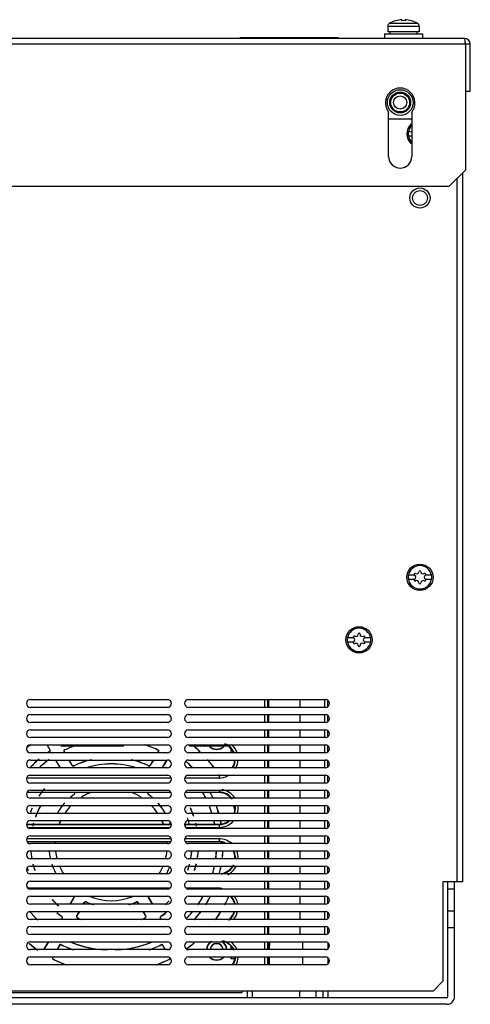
# Model space of a CAD drawing. Header units: millimetres. Extents: x 43 to 358, y 130 to 429.
# Tile 2 of 2: x 222 to 358, y 130 to 429. Entities that reach past the tile are written whole.
import ezdxf

# ---------------------------------------------------------------- set-up
doc = ezdxf.new("R2010")
doc.units = ezdxf.units.MM
doc.header["$LTSCALE"] = 36.548439
doc.layers.get('0').update_dxf_attribs({"linetype": 'CONTINUOUS'})

msp = doc.modelspace()

# ---------------------------------------------------------------- linework, layer by layer
at = {"color": 7, "linetype": 'Continuous'}
for p, q in [((333.99, 427.78), (334.03, 427.78)), ((337.67, 428.85), (337.67, 428.54)), ((338.66, 428.54), (338.66, 428.85)), ((342.31, 427.78), (342.35, 427.78)), ((342.35, 427.74), (342.37, 427.74)), ((342.36, 427.74), (342.42, 427.74)), ((342.42, 427.74), (342.42, 427.74)), ((333.42, 426.88), (333.42, 425.18)), ((333.42, 426.88), (342.92, 426.88)), ((342.92, 425.18), (333.42, 425.18)), ((334.03, 425.18), (334.03, 424.58)), ((342.32, 424.58), (342.32, 425.18)), ((342.92, 426.88), (342.92, 425.18)), ((356.67, 423.18), (45.27, 423.18)), ((288.47, 423.38), (288.47, 423.18)), ((318.47, 423.38), (288.47, 423.38)), ((300.8, 423.48), (300.8, 423.38)), ((300.8, 423.48), (307.47, 423.48)), ((303.47, 423.48), (303.47, 423.38)), ((304.8, 423.48), (304.8, 423.38)), ((307.47, 423.48), (307.47, 423.38)), ((318.47, 423.38), (318.47, 423.18)), ((332.42, 424.58), (332.42, 423.18)), ((332.42, 424.58), (343.92, 424.58)), ((343.92, 424.58), (343.92, 423.18)), ((358.47, 421.38), (43.47, 421.38)), ((356.97, 421.38), (356.97, 383.18)), ((358.47, 407.18), (358.47, 421.38)), ((356.97, 407.18), (358.47, 407.18)), ((333.67, 387.28), (333.67, 400.75)), ((340.67, 400.75), (340.67, 387.28)), ((340.67, 398.68), (333.67, 398.68)), ((340.67, 394.78), (339.6, 394.78)), ((339.6, 393.58), (340.67, 393.58)), ((351.97, 378.18), (356.97, 383.18)), ((354.37, 380.58), (354.37, 166.98)), ((356.17, 166.98), (356.17, 382.38)), ((351.97, 378.18), (103.67, 378.18)), ((341.53, 260.08), (339.6, 260.08)), ((339.6, 258.88), (341.53, 258.88)), ((346.73, 260.08), (344.81, 260.08)), ((344.81, 258.88), (346.73, 258.88)), ((323.03, 241.08), (321.1, 241.08)), ((321.1, 239.88), (323.03, 239.88)), ((328.23, 241.08), (326.31, 241.08)), ((326.31, 239.88), (328.23, 239.88)), ((224.87, 222.38), (266.47, 222.38)), ((272.87, 222.38), (314.47, 222.38)), ((295.99, 222.38), (295.99, 219.98)), ((296.99, 219.98), (296.99, 222.38)), ((297.17, 222.38), (297.17, 219.98)), ((306.82, 219.98), (306.82, 222.38)), ((314.2, 222.38), (314.2, 219.98)), ((315.17, 220.27), (315.17, 222.09)), ((266.47, 219.98), (224.87, 219.98)), ((314.47, 219.98), (272.87, 219.98)), ((224.87, 217.78), (266.47, 217.78)), ((266.47, 215.38), (224.87, 215.38)), ((272.87, 217.78), (314.47, 217.78)), ((314.47, 215.38), (272.87, 215.38)), ((295.99, 217.78), (295.99, 215.38)), ((296.99, 215.38), (296.99, 217.78)), ((297.17, 217.78), (297.17, 215.38)), ((306.82, 215.38), (306.82, 217.78)), ((314.2, 217.78), (314.2, 215.38)), ((315.17, 215.67), (315.17, 217.49)), ((224.87, 213.18), (266.47, 213.18)), ((272.87, 213.18), (314.47, 213.18)), ((295.99, 213.18), (295.99, 210.78)), ((296.99, 210.78), (296.99, 213.18)), ((297.17, 213.18), (297.17, 210.78)), ((306.82, 210.78), (306.82, 213.18)), ((314.2, 213.18), (314.2, 210.78)), ((315.17, 211.07), (315.17, 212.89)), ((266.47, 210.78), (224.87, 210.78)), ((314.47, 210.78), (272.87, 210.78)), ((224.87, 208.58), (266.47, 208.58)), ((230.92, 206.81), (229.9, 208.58)), ((230.99, 206.81), (229.96, 208.58)), ((233.88, 208.58), (233.93, 208.51)), ((234.17, 208.18), (234.16, 208.58)), ((253.17, 208.18), (234.17, 208.18)), ((234.89, 206.83), (235.27, 206.18)), ((234.96, 206.83), (235.33, 206.18)), ((244.17, 208.18), (244.18, 208.58)), ((253.17, 208.18), (253.18, 208.58)), ((263.5, 206.18), (263.88, 206.83)), ((263.57, 206.18), (263.94, 206.83)), ((264.91, 208.51), (264.95, 208.58)), ((272.87, 208.58), (314.47, 208.58)), ((273.17, 208.18), (273.16, 208.59)), ((284.92, 208.18), (273.17, 208.18)), ((280.17, 208.18), (280.16, 208.58)), ((285.82, 206.18), (285.82, 207.33)), ((295.99, 208.58), (295.99, 206.18)), ((296.99, 206.18), (296.99, 208.58)), ((297.17, 208.58), (297.17, 206.18)), ((306.82, 206.18), (306.82, 208.58)), ((314.2, 208.58), (314.2, 206.18)), ((315.17, 206.47), (315.17, 208.29)), ((266.47, 206.18), (224.87, 206.18)), ((224.87, 203.98), (266.47, 203.98)), ((233.94, 201.58), (232.56, 203.98)), ((234.01, 201.58), (232.62, 203.98)), ((236.54, 203.98), (237.45, 202.41)), ((236.6, 203.98), (237.48, 202.46)), ((261.35, 202.46), (262.23, 203.98)), ((261.38, 202.41), (262.3, 203.98)), ((264.83, 201.58), (266.22, 203.98)), ((266.28, 203.98), (264.89, 201.58)), ((314.47, 206.18), (272.87, 206.18)), ((272.87, 203.98), (314.47, 203.98)), ((295.99, 203.98), (295.99, 201.58)), ((296.99, 201.58), (296.99, 203.98)), ((297.17, 203.98), (297.17, 201.58)), ((306.82, 201.58), (306.82, 203.98)), ((314.2, 203.98), (314.2, 201.58)), ((315.17, 201.87), (315.17, 203.69)), ((266.47, 201.58), (224.87, 201.58)), ((237.45, 202.41), (237.48, 202.46)), ((261.35, 202.46), (261.38, 202.41)), ((314.47, 201.58), (272.87, 201.58)), ((223.81, 198.52), (267.53, 198.52)), ((266.63, 199.31), (224.71, 199.31)), ((224.87, 199.38), (266.47, 199.38)), ((271.81, 198.52), (282.17, 198.52)), ((282.17, 199.31), (272.71, 199.31)), ((272.87, 199.38), (314.47, 199.38)), ((282.17, 199.31), (282.17, 198.52)), ((295.99, 199.38), (295.99, 196.98)), ((296.99, 196.98), (296.99, 199.38)), ((297.17, 199.38), (297.17, 196.98)), ((306.82, 196.98), (306.82, 199.38)), ((314.2, 199.38), (314.2, 196.98)), ((315.17, 197.27), (315.17, 199.09)), ((266.47, 196.98), (224.87, 196.98)), ((224.87, 194.78), (266.47, 194.78)), ((314.47, 196.98), (272.87, 196.98)), ((272.87, 194.78), (314.47, 194.78)), ((282.17, 194.78), (282.17, 194.08)), ((295.99, 194.78), (295.99, 192.38)), ((296.99, 192.38), (296.99, 194.78)), ((297.17, 194.78), (297.17, 192.38)), ((306.82, 192.38), (306.82, 194.78)), ((314.2, 194.78), (314.2, 192.38)), ((315.17, 192.67), (315.17, 194.49)), ((267.46, 194.08), (223.88, 194.08)), ((223.94, 194.25), (267.39, 194.25)), ((266.47, 192.38), (224.87, 192.38)), ((282.17, 194.08), (271.88, 194.08)), ((271.94, 194.25), (282.17, 194.25)), ((314.47, 192.38), (272.87, 192.38)), ((224.87, 190.18), (266.47, 190.18)), ((272.87, 190.18), (314.47, 190.18)), ((295.99, 190.18), (295.99, 187.78)), ((296.99, 187.78), (296.99, 190.18)), ((297.17, 190.18), (297.17, 187.78)), ((306.82, 187.78), (306.82, 190.18)), ((314.2, 190.18), (314.2, 187.78)), ((315.17, 188.07), (315.17, 189.89)), ((266.47, 187.78), (224.87, 187.78)), ((224.87, 185.58), (266.47, 185.58)), ((314.47, 187.78), (272.87, 187.78)), ((272.87, 185.58), (314.47, 185.58)), ((295.99, 185.58), (295.99, 183.18)), ((296.99, 183.18), (296.99, 185.58)), ((297.17, 185.58), (297.17, 183.18)), ((306.82, 183.18), (306.82, 185.58)), ((314.2, 185.58), (314.2, 183.18)), ((223.67, 184.48), (267.67, 184.48)), ((267.67, 184.31), (223.67, 184.31)), ((224.06, 183.52), (267.27, 183.52)), ((266.47, 183.18), (224.87, 183.18)), ((271.67, 184.48), (282.17, 184.48)), ((282.17, 184.31), (271.67, 184.31)), ((272.06, 183.52), (282.17, 183.52)), ((314.47, 183.18), (272.87, 183.18)), ((282.17, 184.48), (282.17, 183.52)), ((315.17, 183.47), (315.17, 185.29)), ((267.56, 180.05), (223.78, 180.05)), ((224.87, 180.98), (266.47, 180.98)), ((282.17, 180.05), (271.78, 180.05)), ((272.87, 180.98), (314.47, 180.98)), ((282.17, 180.05), (282.17, 179.09)), ((295.99, 180.98), (295.99, 178.58)), ((296.99, 178.58), (296.99, 180.98)), ((297.17, 180.98), (297.17, 178.58)), ((306.82, 178.58), (306.82, 180.98)), ((314.2, 180.98), (314.2, 178.58)), ((315.17, 178.87), (315.17, 180.69)), ((223.89, 179.25), (267.45, 179.25)), ((267.38, 179.09), (223.95, 179.09)), ((266.47, 178.58), (224.87, 178.58)), ((271.89, 179.25), (282.17, 179.25)), ((282.17, 179.09), (271.95, 179.09)), ((314.47, 178.58), (272.87, 178.58)), ((224.87, 176.38), (266.47, 176.38)), ((266.47, 173.98), (224.87, 173.98)), ((272.87, 176.38), (314.47, 176.38)), ((314.47, 173.98), (272.87, 173.98)), ((295.99, 176.38), (295.99, 173.98)), ((296.99, 173.98), (296.99, 176.38)), ((297.17, 176.38), (297.17, 173.98)), ((306.82, 173.98), (306.82, 176.38)), ((314.2, 176.38), (314.2, 173.98)), ((315.17, 174.27), (315.17, 176.09)), ((224.87, 171.78), (266.47, 171.78)), ((272.87, 171.78), (314.47, 171.78)), ((295.99, 171.78), (295.99, 169.38)), ((296.99, 169.38), (296.99, 171.78)), ((297.17, 171.78), (297.17, 169.38)), ((306.82, 169.38), (306.82, 171.78)), ((314.2, 171.78), (314.2, 169.38)), ((315.17, 169.67), (315.17, 171.49)), ((224.65, 169.47), (266.68, 169.47)), ((266.47, 169.38), (224.87, 169.38)), ((272.65, 169.47), (282.17, 169.47)), ((314.47, 169.38), (272.87, 169.38)), ((282.17, 169.38), (282.17, 169.47)), ((267.11, 165.05), (224.23, 165.05)), ((224.87, 167.18), (266.47, 167.18)), ((266.47, 164.78), (224.87, 164.78)), ((282.17, 165.05), (272.23, 165.05)), ((272.87, 167.18), (314.47, 167.18)), ((314.47, 164.78), (272.87, 164.78)), ((282.17, 165.05), (282.17, 164.78)), ((295.99, 167.18), (295.99, 164.78)), ((296.99, 164.78), (296.99, 167.18)), ((297.17, 167.18), (297.17, 164.78)), ((306.82, 164.78), (306.82, 167.18)), ((314.2, 167.18), (314.2, 164.78)), ((315.17, 165.07), (315.17, 166.89)), ((356.17, 166.98), (350.17, 166.98)), ((350.17, 166.98), (350.17, 136.78)), ((351.67, 132.08), (351.67, 166.98)), ((353.67, 164.78), (351.67, 164.78)), ((353.67, 132.08), (353.67, 166.98)), ((224.87, 162.58), (266.47, 162.58)), ((236.95, 160.18), (238.22, 162.38)), ((237.01, 160.18), (238.28, 162.38)), ((238.28, 162.38), (238.22, 162.38)), ((260.56, 162.38), (260.62, 162.38)), ((260.56, 162.38), (261.83, 160.18)), ((260.62, 162.38), (261.89, 160.18)), ((272.87, 162.58), (314.47, 162.58)), ((295.99, 162.58), (295.99, 160.18)), ((296.99, 160.18), (296.99, 162.58)), ((297.17, 162.58), (297.17, 160.18)), ((306.82, 160.18), (306.82, 162.58)), ((314.2, 162.58), (314.2, 160.18)), ((315.17, 160.47), (315.17, 162.29)), ((266.47, 160.18), (224.87, 160.18)), ((240.93, 160.18), (241.22, 160.68)), ((241.25, 160.63), (240.99, 160.18)), ((241.22, 160.68), (241.25, 160.63)), ((257.62, 160.68), (257.59, 160.63)), ((257.85, 160.18), (257.59, 160.63)), ((257.91, 160.18), (257.62, 160.68)), ((314.47, 160.18), (272.87, 160.18)), ((224.87, 157.98), (266.47, 157.98)), ((266.47, 155.58), (224.87, 155.58)), ((234.29, 155.58), (234.45, 155.86)), ((234.35, 155.58), (234.51, 155.86)), ((234.51, 155.86), (234.45, 155.86)), ((238.92, 156.7), (239.66, 157.98)), ((238.92, 156.7), (238.99, 156.71)), ((239.72, 157.98), (238.99, 156.71)), ((259.85, 156.71), (259.12, 157.98)), ((259.91, 156.7), (259.18, 157.98)), ((259.85, 156.71), (259.91, 156.7)), ((264.39, 155.86), (264.33, 155.86)), ((264.33, 155.86), (264.48, 155.58)), ((264.39, 155.86), (264.54, 155.58)), ((272.87, 157.98), (314.47, 157.98)), ((314.47, 155.58), (272.87, 155.58)), ((295.99, 157.98), (295.99, 155.58)), ((296.99, 155.58), (296.99, 157.98)), ((297.17, 157.98), (297.17, 155.58)), ((306.82, 155.58), (306.82, 157.98)), ((314.2, 157.98), (314.2, 155.58)), ((315.17, 155.87), (315.17, 157.69)), ((353.67, 158.08), (351.67, 158.08)), ((224.87, 153.38), (266.47, 153.38)), ((272.87, 153.38), (314.47, 153.38)), ((295.99, 153.38), (295.99, 150.98)), ((296.99, 150.98), (296.99, 153.38)), ((297.17, 153.38), (297.17, 150.98)), ((306.82, 150.98), (306.82, 153.38)), ((314.2, 153.38), (314.2, 150.98)), ((315.17, 151.27), (315.17, 153.09)), ((351.67, 153.08), (353.67, 153.08)), ((266.47, 150.98), (224.87, 150.98)), ((314.47, 150.98), (272.87, 150.98)), ((224.87, 148.78), (266.47, 148.78)), ((228.98, 146.38), (230.36, 148.78)), ((229.04, 146.38), (230.43, 148.78)), ((232.96, 146.38), (233.93, 148.05)), ((233.96, 148), (233.02, 146.38)), ((265.81, 146.38), (264.88, 148)), ((265.87, 146.38), (264.91, 148.05)), ((272.87, 148.78), (314.47, 148.78)), ((285.82, 146.38), (285.82, 147.36)), ((295.99, 148.78), (295.99, 146.38)), ((296.99, 146.38), (296.99, 148.78)), ((297.16, 146.38), (297.17, 148.78)), ((297.52, 146.38), (297.54, 148.78)), ((307.55, 146.38), (307.55, 148.78)), ((315.17, 148.49), (315.17, 146.67)), ((266.47, 146.38), (224.87, 146.38)), ((224.87, 144.18), (266.47, 144.18)), ((231.64, 144.1), (231.69, 144.18)), ((231.64, 144.1), (231.72, 144.12)), ((314.47, 146.38), (272.87, 146.38)), ((272.87, 144.18), (314.47, 144.18)), ((285.82, 143.63), (285.82, 144.18)), ((286.78, 143.63), (285.82, 143.63)), ((295.99, 144.18), (295.99, 141.78)), ((296.99, 141.78), (296.99, 144.18)), ((297.15, 141.78), (297.15, 144.18)), ((297.48, 141.78), (297.5, 144.18)), ((307.55, 141.78), (307.55, 144.18)), ((315.17, 143.89), (315.17, 142.07)), ((266.47, 141.78), (224.87, 141.78)), ((231.92, 143.42), (231.85, 143.4)), ((266.98, 143.4), (266.91, 143.42)), ((314.47, 141.78), (272.87, 141.78)), ((347.17, 133.78), (350.17, 136.78)), ((351.37, 131.78), (48.97, 131.78)), ((347.17, 133.78), (53.17, 133.78)), ((289.1, 133.28), (210.67, 133.28)), ((289.12, 133.78), (289.1, 133.28)), ((290.67, 133.78), (290.67, 131.78)), ((292.17, 133.78), (292.17, 131.78)), ((306.67, 131.78), (306.67, 133.78)), ((311.67, 131.78), (311.67, 133.78)), ((313.67, 133.78), (313.67, 131.78)), ((315.17, 133.78), (315.17, 131.78)), ((351.37, 129.78), (48.97, 129.78))]:
    msp.add_line(p, q, dxfattribs=at)
for centre, radius in [((337.17, 403.68), 3.9), ((337.17, 403.68), 3.17), ((337.17, 403.68), 2.87), ((337.17, 403.68), 2), ((343.17, 374.68), 3.06), ((343.17, 374.68), 2.25), ((343.17, 259.48), 4), ((324.67, 240.48), 4)]:
    msp.add_circle(centre, radius, dxfattribs=at)
for centre, radius, start, end in [((334.42, 426.88), 1, 120, 180), ((338.17, 420.38), 8.5, 119.4729, 120.0006), ((338.17, 420.38), 8.48, 93.3469, 119.2184), ((338.17, 420.38), 8.17, 86.5259, 93.4741), ((338.17, 420.38), 8.48, 60.7816, 86.6531), ((338.17, 420.38), 8.5, 60, 60.5271), ((341.92, 426.88), 1, 0, 60), ((356.67, 421.38), 1.8, 0, 90), ((340.25, 421.18), 16.71, 0.6967, 1.8579), ((337.17, 403.58), 4.5, 321.0576, 218.9424), ((343.17, 394.18), 4, 131.031, 228.969), ((343.17, 394.18), 3.61, 170.4403, 189.5597), ((343.17, 394.18), 3.55, 134.8904, 170.2569), ((343.17, 394.18), 3.55, 189.7431, 225.1096), ((337.17, 387.28), 3.5, 180, 360), ((343.17, 259.48), 3.55, 9.7431, 170.2569), ((341.7, 260.33), 0.3, 60, 240), ((342.19, 261.18), 0.681, 240, 360), ((343.17, 261.18), 0.3, 0, 180), ((344.15, 261.18), 0.681, 180, 300), ((344.64, 260.33), 0.3, 300, 120), ((343.17, 259.48), 3.61, 170.4403, 189.5597), ((343.17, 259.48), 3.55, 189.7431, 350.2569), ((341.7, 258.63), 0.3, 120, 300), ((341.2, 259.48), 0.681, 300, 60), ((342.19, 257.78), 0.681, 0, 120), ((343.17, 257.78), 0.3, 180, 360), ((344.15, 257.78), 0.681, 60, 180), ((345.13, 259.48), 0.681, 120, 240), ((344.64, 258.63), 0.3, 240, 60), ((343.17, 259.48), 3.61, 350.4403, 9.5597), ((324.67, 240.48), 3.55, 9.7431, 170.2569), ((324.67, 242.18), 0.3, 0, 180), ((324.67, 240.48), 3.61, 170.4403, 189.5597), ((324.67, 240.48), 3.55, 189.7431, 350.2569), ((323.2, 241.33), 0.3, 60, 240), ((323.2, 239.63), 0.3, 120, 300), ((322.7, 240.48), 0.681, 300, 60), ((323.69, 242.18), 0.681, 240, 360), ((323.69, 238.78), 0.681, 0, 120), ((325.65, 242.18), 0.681, 180, 300), ((325.65, 238.78), 0.681, 60, 180), ((326.63, 240.48), 0.681, 120, 240), ((326.14, 241.33), 0.3, 300, 120), ((326.14, 239.63), 0.3, 240, 60), ((324.67, 240.48), 3.61, 350.4403, 9.5597), ((324.67, 238.78), 0.3, 180, 360), ((224.87, 221.18), 1.2, 90, 270), ((266.47, 221.18), 1.2, 270, 90), ((272.87, 221.18), 1.2, 90, 270), ((314.47, 221.18), 1.2, 270, 90), ((224.87, 216.58), 1.2, 90, 270), ((266.47, 216.58), 1.2, 270, 90), ((272.87, 216.58), 1.2, 90, 270), ((314.47, 216.58), 1.2, 270, 90), ((224.87, 211.98), 1.2, 90, 270), ((266.47, 211.98), 1.2, 270, 90), ((272.87, 211.98), 1.2, 90, 270), ((314.47, 211.98), 1.2, 270, 90), ((249.42, 178.28), 39.05, 129.0197, 131.5081), ((249.42, 178.28), 39, 129.0155, 131.5074), ((224.87, 207.38), 1.2, 90, 270), ((249.42, 178.28), 34, 122.9504, 124.5467), ((249.42, 178.28), 33.97, 122.8649, 124.47), ((249.42, 178.28), 32.03, 110.6415, 116.9623), ((249.42, 178.28), 32, 110.495, 116.8651), ((249.42, 178.28), 32, 63.1349, 71.3874), ((249.42, 178.28), 32.03, 63.0377, 71.2257), ((266.47, 207.38), 1.2, 270, 90), ((272.87, 207.38), 1.2, 90, 270), ((249.42, 178.28), 39, 46.3881, 50.7632), ((249.42, 178.28), 39.05, 46.3096, 50.6837), ((281.42, 210.28), 3.08, 225.2842, 314.7247), ((281.42, 210.28), 3, 227.0529, 312.9149), ((282.16, 204.26), 4.82, 54.0115, 70.4215), ((282.17, 204.28), 4.97, 19.5253, 68.9171), ((282.17, 204.28), 5.77, 19.3416, 49.6643), ((314.47, 207.38), 1.2, 270, 90), ((224.87, 202.78), 1.2, 90, 270), ((249.42, 178.28), 34, 130.1138, 136.4899), ((249.42, 178.28), 33.97, 130.0465, 136.4945), ((249.42, 178.28), 32.03, 126.1504, 132.573), ((249.42, 178.28), 32, 126.0754, 132.5125), ((249.42, 178.28), 26.47, 103.1711, 115.3253), ((249.42, 178.28), 26.5, 103.5143, 115.2199), ((249.42, 178.28), 26.47, 64.6747, 76.8289), ((249.42, 178.28), 26.5, 64.7801, 76.4857), ((266.47, 202.78), 1.2, 270, 90), ((272.87, 202.78), 1.2, 90, 270), ((249.42, 178.28), 33.97, 43.8751, 48.0303), ((249.42, 178.28), 34, 43.813, 48.0516), ((249.42, 178.28), 39, 36.8741, 41.5539), ((249.42, 178.28), 39.05, 36.8235, 41.4764), ((282.17, 204.28), 4.97, 332.398, 356.9524), ((282.17, 204.28), 5.77, 330.6564, 357.093), ((314.47, 202.78), 1.2, 270, 90), ((249.42, 178.28), 24.53, 72.0146, 107.9854), ((249.42, 178.28), 24.5, 72.2404, 107.7596), ((224.87, 198.18), 1.2, 90, 270), ((266.47, 198.18), 1.2, 270, 90), ((272.87, 198.18), 1.2, 90, 270), ((249.42, 178.28), 39, 32.9246, 33.1212), ((249.42, 178.28), 39.05, 32.9207, 33.0754), ((282.17, 204.28), 4.97, 270, 278.0597), ((282.17, 204.28), 5.77, 270, 297.1436), ((314.47, 198.18), 1.2, 270, 90), ((224.87, 193.58), 1.2, 90, 270), ((249.42, 178.28), 26.5, 140.0896, 146.2448), ((249.42, 178.28), 26.47, 140.0198, 146.1611), ((266.47, 193.58), 1.2, 270, 90), ((272.87, 193.58), 1.2, 90, 270), ((282.17, 189.28), 5.77, 34.2503, 80.848), ((314.47, 193.58), 1.2, 270, 90), ((249.42, 178.28), 19, 126.6257, 130.6573), ((249.42, 178.28), 18.97, 126.4825, 130.5443), ((249.42, 178.28), 17.02, 111.1063, 122.4068), ((249.42, 178.28), 17.02, 57.6034, 68.79), ((249.42, 178.28), 18.97, 49.4557, 53.5175), ((249.42, 178.28), 19, 49.3427, 53.3743), ((249.42, 178.28), 32, 26.4606, 29.9942), ((249.42, 178.28), 32.03, 26.4334, 29.9616), ((249.42, 178.28), 33.97, 24.7735, 28.108), ((249.42, 178.28), 34, 24.7441, 28.07), ((282.17, 189.28), 4.97, 34.9339, 90), ((224.87, 188.98), 1.2, 90, 270), ((249.42, 178.28), 26.5, 155.4108, 158.4066), ((249.42, 178.28), 26.47, 155.3423, 158.4382), ((249.42, 178.28), 24.53, 151.4508, 160.0512), ((249.42, 178.28), 24.5, 151.3734, 160.0003), ((249.42, 178.28), 19, 138.3803, 149.8164), ((249.42, 178.28), 18.97, 138.273, 149.7118), ((249.42, 178.28), 17.02, 135.544, 145.294), ((249.42, 178.28), 17.02, 34.7274, 44.4835), ((249.42, 178.28), 18.97, 30.2882, 41.727), ((249.42, 178.28), 19, 30.1836, 41.6197), ((266.47, 188.98), 1.2, 270, 90), ((272.87, 188.98), 1.2, 90, 270), ((249.42, 178.28), 26.47, 18.9036, 24.8724), ((249.42, 178.28), 26.5, 18.9185, 24.8789), ((249.42, 178.28), 32, 17.3839, 21.8936), ((249.42, 178.28), 32.03, 17.3659, 21.8668), ((249.42, 178.28), 33.97, 16.3721, 20.5288), ((249.42, 178.28), 34, 16.3558, 20.5072), ((249.42, 178.28), 39, 15.0839, 17.8731), ((249.42, 178.28), 39.05, 16.3454, 17.8485), ((282.14, 189.29), 4.84, 340.9179, 359.9421), ((282.15, 189.28), 4.82, 0.0585, 11.3062), ((282.17, 189.28), 4.97, 344.762, 9.2488), ((282.17, 189.28), 5.77, 344.6655, 9.1912), ((314.47, 188.98), 1.2, 270, 90), ((224.87, 184.38), 1.2, 90, 270), ((249.42, 178.28), 17.02, 154.2858, 158.5928), ((249.42, 178.28), 17.02, 21.4138, 25.7103), ((266.47, 184.38), 1.2, 270, 90), ((272.87, 184.38), 1.2, 90, 270), ((249.42, 178.28), 24.53, 15.1993, 19.4456), ((249.42, 178.28), 32, 11.3059, 13.3391), ((249.42, 178.28), 32.03, 11.2969, 13.3213), ((282.17, 189.28), 5.77, 270, 318.9715), ((249.42, 178.28), 33.97, 10.7323, 12.5614), ((249.42, 178.28), 34, 10.7298, 12.5504), ((314.47, 184.38), 1.2, 270, 90), ((249.42, 178.28), 24.53, 164.51, 166.7401), ((249.42, 178.28), 18.97, 19.6432, 20.2715), ((249.42, 178.28), 19, 19.5911, 20.287), ((249.42, 178.28), 24.5, 15.2171, 15.3184), ((249.42, 178.28), 26.5, 12.2489, 14.3211), ((282.17, 189.28), 4.97, 270, 306.8474), ((224.87, 179.78), 1.2, 90, 270), ((266.47, 179.78), 1.2, 270, 90), ((272.87, 179.78), 1.2, 90, 270), ((282.17, 174.28), 5.77, 49.664, 90.0039), ((314.47, 179.78), 1.2, 270, 90), ((249.42, 178.28), 17.02, 177.1866, 178.9526), ((249.42, 178.28), 17.02, 0.9854, 2.8139), ((282.17, 174.28), 4.97, 68.9171, 90), ((282.16, 174.24), 4.85, 70.1175, 89.9219), ((224.87, 175.18), 1.2, 90, 270), ((249.42, 178.28), 24.53, 185.246, 189.4319), ((249.42, 178.28), 24.5, 185.3792, 189.4452), ((249.42, 178.28), 19, 186.6257, 192.1597), ((249.42, 178.28), 18.97, 186.4825, 192.1728), ((249.42, 178.28), 17.02, 186.588, 194.852), ((249.42, 178.28), 17.02, 345.1511, 353.4133), ((266.47, 175.18), 1.2, 270, 90), ((272.87, 175.18), 1.2, 90, 270), ((249.42, 178.28), 24.5, 350.3507, 354.6208), ((249.42, 178.28), 24.53, 350.3507, 354.754), ((249.42, 178.28), 26.47, 351.2852, 355.3253), ((249.42, 178.28), 26.5, 351.3004, 355.2199), ((249.42, 178.28), 32, 352.1767, 356.5893), ((249.42, 178.28), 32.03, 352.1706, 356.5879), ((249.42, 178.28), 33.97, 352.6159, 356.782), ((249.42, 178.28), 34, 352.6388, 356.7902), ((282.17, 174.28), 4.97, 356.9524, 21.5806), ((282.22, 174.28), 4.76, 356.3431, 0.0164), ((282.17, 174.28), 5.77, 357.0929, 21.4082), ((314.47, 175.18), 1.2, 270, 90), ((224.87, 170.58), 1.2, 90, 270), ((249.42, 178.28), 26.5, 194.6988, 197.357), ((249.42, 178.28), 26.47, 194.6846, 197.3392), ((249.42, 178.28), 24.53, 193.8768, 198.7303), ((249.42, 178.28), 24.5, 193.9106, 198.7819), ((249.42, 178.28), 19, 197.9359, 206.6977), ((249.42, 178.28), 18.97, 197.9393, 206.7912), ((249.42, 178.28), 17.02, 202.4661, 211.9255), ((249.42, 178.28), 17.02, 328.0895, 337.5407), ((249.42, 178.28), 18.97, 333.2088, 339.5861), ((249.42, 178.28), 19, 333.3023, 339.576), ((266.47, 170.58), 1.2, 270, 90), ((272.87, 170.58), 1.2, 90, 270), ((249.42, 178.28), 24.5, 341.6581, 343.3085), ((249.42, 178.28), 24.53, 341.6895, 345.9631), ((249.42, 178.28), 26.47, 342.6816, 347.1687), ((249.42, 178.28), 26.5, 342.6807, 347.178), ((249.42, 178.28), 32, 343.8818, 348.1318), ((249.42, 178.28), 32.03, 343.9008, 348.1437), ((249.42, 178.28), 33.97, 344.9368, 348.8184), ((249.42, 178.28), 34, 344.9374, 348.8334), ((282.17, 174.28), 4.97, 278.0503, 334.6032), ((282.17, 174.28), 5.77, 297.1432, 332.9744), ((314.47, 170.58), 1.2, 270, 90), ((224.87, 165.98), 1.2, 90, 270), ((266.47, 165.98), 1.2, 270, 90), ((272.87, 165.98), 1.2, 90, 270), ((282.17, 159.28), 5.77, 80.8485, 90.0039), ((314.47, 165.98), 1.2, 270, 90), ((224.87, 161.38), 1.2, 90, 270), ((249.42, 178.28), 24.53, 222.7936, 229.3921), ((249.42, 178.28), 24.5, 222.825, 229.446), ((249.42, 178.28), 17.02, 247.3995, 292.6359), ((266.47, 161.38), 1.2, 270, 90), ((272.87, 161.38), 1.2, 90, 270), ((249.42, 178.28), 32, 325.2357, 330.2179), ((249.42, 178.28), 32.03, 325.273, 330.2495), ((249.42, 178.28), 33.97, 327.4045, 332.0919), ((249.42, 178.28), 34, 327.4402, 332.1296), ((249.42, 178.28), 39, 331.9827, 336.0766), ((249.42, 178.28), 39.05, 332.0216, 336.1102), ((282.17, 159.28), 4.97, 9.2488, 40.3946), ((282.17, 159.28), 5.77, 9.1911, 36.8081), ((314.47, 161.38), 1.2, 270, 90), ((249.42, 178.28), 18.97, 246.4825, 253.8579), ((249.42, 178.28), 19, 246.6257, 253.4927), ((249.42, 178.28), 18.97, 286.1421, 293.5175), ((249.42, 178.28), 19, 286.5073, 293.3743), ((249.42, 178.28), 24.5, 311.9388, 315.8525), ((249.42, 178.28), 24.53, 311.934, 315.7973), ((224.87, 156.78), 1.2, 90, 270), ((249.42, 178.28), 32.03, 219.5192, 225.819), ((249.42, 178.28), 32, 219.5431, 225.8783), ((249.42, 178.28), 26.5, 231.4572, 235.2199), ((249.42, 178.28), 26.47, 231.5359, 235.3253), ((249.42, 178.28), 24.53, 245.2461, 248.0396), ((249.42, 178.28), 24.5, 245.3792, 248.2335), ((249.42, 178.28), 24.5, 291.7665, 294.6208), ((249.42, 178.28), 24.53, 291.9604, 294.7539), ((249.42, 178.28), 26.47, 304.6747, 309.1318), ((249.42, 178.28), 26.5, 304.7801, 309.1348), ((266.47, 156.78), 1.2, 270, 90), ((272.87, 156.78), 1.2, 90, 270), ((249.42, 178.28), 32, 315.3917, 320.5588), ((249.42, 178.28), 32.03, 315.3638, 320.6243), ((249.42, 178.28), 33.97, 317.6495, 323.0944), ((249.42, 178.28), 34, 317.7053, 323.1416), ((249.42, 178.28), 39, 324.1487, 328.2424), ((249.42, 178.28), 39.05, 324.198, 328.2863), ((282.17, 159.28), 4.97, 306.8494, 346.7936), ((282.17, 159.28), 5.77, 318.9705, 346.969), ((314.47, 156.78), 1.2, 270, 90), ((224.87, 152.18), 1.2, 90, 270), ((266.47, 152.18), 1.2, 270, 90), ((272.87, 152.18), 1.2, 90, 270), ((314.47, 152.18), 1.2, 270, 90), ((224.87, 147.58), 1.2, 90, 270), ((249.42, 178.28), 39.05, 230.0273, 235.072), ((249.42, 178.28), 39, 230.0626, 235.1536), ((249.42, 178.28), 33.97, 242.8649, 250.2206), ((249.42, 178.28), 34, 242.9504, 250.0754), ((249.42, 178.28), 32.03, 247.4884, 266.9035), ((249.42, 178.28), 32, 247.6227, 267.7042), ((249.42, 178.28), 32, 272.2958, 292.3773), ((249.42, 178.28), 32.03, 273.0965, 292.5116), ((249.42, 178.28), 33.97, 289.7794, 297.1351), ((249.42, 178.28), 34, 289.9246, 297.0496), ((266.47, 147.58), 1.2, 270, 90), ((272.87, 147.58), 1.2, 90, 270), ((249.42, 178.28), 39, 305.6601, 310.112), ((249.42, 178.28), 39.05, 305.6771, 310.1911), ((281.42, 146.28), 3.08, 121.9032, 177.9412), ((281.42, 146.28), 3, 119.6335, 177.8948), ((281.42, 146.28), 2, 2.8957, 177.0957), ((281.42, 146.28), 1.92, 3.0222, 176.9868), ((281.42, 146.28), 3, 2.1124, 60.2109), ((281.42, 146.28), 3.08, 2.0517, 58.2401), ((282.17, 144.28), 4.97, 21.5806, 75.2427), ((282.17, 144.28), 5.77, 21.4089, 52.2439), ((314.47, 147.58), 1.2, 270, 90), ((224.87, 142.98), 1.2, 90, 270), ((266.47, 142.98), 1.2, 270, 90), ((272.87, 142.98), 1.2, 90, 270), ((281.42, 146.28), 3.08, 225.2842, 314.7247), ((281.42, 146.28), 3, 227.0529, 312.9149), ((282.17, 144.28), 4.97, 334.6029, 358.9841), ((282.17, 144.28), 5.77, 332.9743, 359.1251), ((314.47, 142.98), 1.2, 270, 90), ((249.42, 178.28), 39.05, 243.2676, 249.2494), ((249.42, 178.28), 39, 243.3501, 249.471), ((249.42, 178.28), 39, 290.529, 296.6499), ((249.42, 178.28), 39.05, 290.7506, 296.7324), ((351.37, 132.08), 2.3, 270, 360), ((351.37, 132.08), 0.3, 270, 360)]:
    msp.add_arc(centre, radius, start, end, dxfattribs=at)
for points, knots in [([(333.92, 427.74), (333.91, 427.74), (333.9, 427.73), (333.89, 427.73), (333.88, 427.72), (333.87, 427.72), (333.87, 427.71), (333.87, 427.72), (333.88, 427.72), (333.88, 427.72), (333.89, 427.72), (333.9, 427.73), (333.91, 427.73), (333.93, 427.74), (333.95, 427.75), (333.96, 427.76), (333.97, 427.76)], [0, 0, 0, 0, 0.131123, 0.22887, 0.294622, 0.331596, 0.343245, 0.354492, 0.3845, 0.430235, 0.489078, 0.559278, 0.639612, 0.72606, 0.889437, 1, 1, 1, 1]), ([(333.97, 427.75), (333.97, 427.75), (333.96, 427.74), (333.98, 427.74), (334, 427.74), (334.01, 427.74), (334.04, 427.74), (334.06, 427.74), (334.08, 427.74), (334.12, 427.74), (334.17, 427.74), (334.27, 427.74), (334.41, 427.74), (334.6, 427.74), (334.81, 427.74), (335.06, 427.74), (335.32, 427.74), (335.61, 427.74), (336.04, 427.74), (336.61, 427.74), (337.33, 427.74), (338.07, 427.74), (338.81, 427.74), (339.54, 427.74), (340.22, 427.74), (340.98, 427.74), (341.69, 427.74), (342.18, 427.74), (342.36, 427.74)], [0, 0, 0, 0, 0.001386, 0.003018, 0.005177, 0.007255, 0.009748, 0.012503, 0.015474, 0.018676, 0.02584, 0.033935, 0.052891, 0.075389, 0.101263, 0.130303, 0.16228, 0.196943, 0.234015, 0.314198, 0.400297, 0.489594, 0.579271, 0.666496, 0.748515, 0.82274, 0.938753, 1, 1, 1, 1]), ([(333.97, 427.76), (333.97, 427.76), (333.97, 427.76), (333.97, 427.76), (333.97, 427.75)], [0, 0, 0, 0, 0.550175, 1, 1, 1, 1]), ([(356.96, 421.72), (356.95, 421.91), (356.94, 422.26), (356.87, 422.73), (356.81, 423.01), (356.72, 423.18), (356.67, 423.18)], [0, 0, 0, 0, 0.383588, 0.695436, 0.903756, 1, 1, 1, 1]), ([(237.45, 202.41), (237.51, 202.3), (237.72, 202.13), (237.99, 202.15), (238.1, 202.2)], [0, 0, 0, 0, 0.500007, 1, 1, 1, 1]), ([(238.13, 202.26), (238.02, 202.2), (237.75, 202.18), (237.54, 202.35), (237.48, 202.46)], [0, 0, 0, 0, 0.500015, 1, 1, 1, 1]), ([(261.35, 202.46), (261.29, 202.35), (261.09, 202.18), (260.82, 202.2), (260.71, 202.26)], [0, 0, 0, 0, 0.499986, 1, 1, 1, 1]), ([(260.74, 202.2), (260.85, 202.15), (261.12, 202.13), (261.32, 202.3), (261.38, 202.41)], [0, 0, 0, 0, 0.499995, 1, 1, 1, 1]), ([(238.26, 194.09), (238.29, 193.99), (238.29, 193.77), (238.16, 193.59), (238.08, 193.53)], [0, 0, 0, 0, 0.500169, 1, 1, 1, 1]), ([(238.14, 193.53), (238.22, 193.59), (238.35, 193.77), (238.35, 193.99), (238.32, 194.09)], [0, 0, 0, 0, 0.499779, 1, 1, 1, 1]), ([(260.52, 194.09), (260.48, 193.99), (260.48, 193.77), (260.61, 193.59), (260.69, 193.53)], [0, 0, 0, 0, 0.500222, 1, 1, 1, 1]), ([(260.75, 193.53), (260.67, 193.59), (260.54, 193.77), (260.54, 193.99), (260.58, 194.09)], [0, 0, 0, 0, 0.499833, 1, 1, 1, 1]), ([(285.81, 192.41), (285.36, 192.93), (284.24, 193.78), (282.85, 194.08), (282.17, 194.08)], [0, 0, 0, 0, 0.499931, 1, 1, 1, 1]), ([(282.17, 184.48), (282.71, 184.48), (283.81, 184.66), (284.78, 185.21), (285.2, 185.56)], [0, 0, 0, 0, 0.500052, 1, 1, 1, 1]), ([(225.03, 175.98), (225.02, 176.05), (225.03, 176.19), (225.11, 176.32), (225.15, 176.37)], [0, 0, 0, 0, 0.500021, 1, 1, 1, 1]), ([(273.66, 176.39), (273.71, 176.34), (273.8, 176.21), (273.82, 176.06), (273.81, 175.98)], [0, 0, 0, 0, 0.499901, 1, 1, 1, 1]), ([(282.17, 169.47), (282.97, 169.47), (284.6, 169.89), (285.82, 171.05), (286.25, 171.73)], [0, 0, 0, 0, 0.500062, 1, 1, 1, 1]), ([(286.89, 160.22), (286.8, 160.67), (286.49, 161.54), (285.95, 162.29), (285.63, 162.62)], [0, 0, 0, 0, 0.500223, 1, 1, 1, 1]), ([(241.85, 160.89), (241.74, 160.94), (241.48, 160.95), (241.28, 160.79), (241.22, 160.68)], [0, 0, 0, 0, 0.499991, 1, 1, 1, 1]), ([(241.25, 160.63), (241.31, 160.73), (241.51, 160.9), (241.77, 160.89), (241.88, 160.84)], [0, 0, 0, 0, 0.499983, 1, 1, 1, 1]), ([(256.96, 160.84), (257.06, 160.89), (257.33, 160.9), (257.53, 160.73), (257.59, 160.63)], [0, 0, 0, 0, 0.500019, 1, 1, 1, 1]), ([(257.62, 160.68), (257.56, 160.79), (257.36, 160.95), (257.09, 160.94), (256.99, 160.89)], [0, 0, 0, 0, 0.500011, 1, 1, 1, 1]), ([(234.3, 156.52), (234.4, 156.45), (234.55, 156.23), (234.51, 155.96), (234.45, 155.86)], [0, 0, 0, 0, 0.500015, 1, 1, 1, 1]), ([(234.51, 155.86), (234.57, 155.96), (234.61, 156.23), (234.46, 156.45), (234.36, 156.52)], [0, 0, 0, 0, 0.500007, 1, 1, 1, 1]), ([(238.92, 156.7), (238.85, 156.59), (238.82, 156.28), (239.02, 156.06), (239.14, 156)], [0, 0, 0, 0, 0.499995, 1, 1, 1, 1]), ([(239.21, 156.01), (239.09, 156.07), (238.88, 156.29), (238.92, 156.6), (238.99, 156.71)], [0, 0, 0, 0, 0.500006, 1, 1, 1, 1]), ([(259.85, 156.71), (259.92, 156.6), (259.95, 156.29), (259.75, 156.07), (259.62, 156.01)], [0, 0, 0, 0, 0.499994, 1, 1, 1, 1]), ([(259.69, 156), (259.81, 156.06), (260.02, 156.28), (259.98, 156.59), (259.91, 156.7)], [0, 0, 0, 0, 0.500006, 1, 1, 1, 1]), ([(264.47, 156.52), (264.37, 156.45), (264.22, 156.23), (264.26, 155.96), (264.33, 155.86)], [0, 0, 0, 0, 0.499995, 1, 1, 1, 1]), ([(264.39, 155.86), (264.33, 155.96), (264.28, 156.23), (264.43, 156.45), (264.53, 156.52)], [0, 0, 0, 0, 0.499986, 1, 1, 1, 1]), ([(285.22, 155.55), (285.59, 155.86), (286.24, 156.58), (286.65, 157.46), (286.79, 157.92)], [0, 0, 0, 0, 0.499954, 1, 1, 1, 1]), ([(286.47, 146.46), (286.15, 147.09), (285.21, 148.22), (283.89, 148.84), (283.2, 148.99)], [0, 0, 0, 0, 0.499904, 1, 1, 1, 1]), ([(231.64, 144.1), (231.58, 143.99), (231.54, 143.69), (231.73, 143.46), (231.85, 143.4)], [0, 0, 0, 0, 0.5, 1, 1, 1, 1]), ([(231.92, 143.42), (231.81, 143.48), (231.61, 143.71), (231.65, 144.01), (231.72, 144.12)], [0, 0, 0, 0, 0.5, 1, 1, 1, 1]), ([(267.19, 143.9), (267.19, 143.81), (267.15, 143.61), (267, 143.47), (266.91, 143.42)], [0, 0, 0, 0, 0.499862, 1, 1, 1, 1]), ([(266.98, 143.4), (267.07, 143.45), (267.22, 143.58), (267.26, 143.78), (267.26, 143.87)], [0, 0, 0, 0, 0.500148, 1, 1, 1, 1])]:
    msp.add_open_spline(points, degree=3, knots=knots, dxfattribs=at)
for points in [[(286.53, 206.27), (286.2, 207.01), (285.65, 207.68), (284.99, 208.16)], [(286.12, 201.56), (286.6, 202.26), (286.9, 203.13), (286.96, 203.98)], [(286.98, 174.28), (286.98, 175.03), (286.79, 175.8), (286.45, 176.46)], [(225.05, 176.33), (225, 176.24), (224.98, 176.14), (224.99, 176.04)], [(230.39, 176.39), (230.48, 176.31), (230.53, 176.2), (230.54, 176.09)], [(230.57, 176.14), (230.56, 176.23), (230.53, 176.31), (230.48, 176.38)], [(273.85, 176.04), (273.86, 176.16), (273.82, 176.29), (273.75, 176.39)], [(275.83, 176.07), (275.84, 176.19), (275.89, 176.31), (275.98, 176.39)], [(238.28, 162.58), (238.27, 162.51), (238.25, 162.44), (238.22, 162.38)], [(238.28, 162.38), (238.31, 162.44), (238.33, 162.51), (238.34, 162.58)], [(260.49, 162.58), (260.5, 162.51), (260.52, 162.44), (260.56, 162.38)], [(260.62, 162.38), (260.58, 162.44), (260.56, 162.51), (260.55, 162.58)], [(286.26, 141.73), (286.71, 142.45), (286.97, 143.33), (286.99, 144.18)]]:
    msp.add_open_spline(points, degree=3, dxfattribs=at)

doc.saveas('drawing.dxf')
